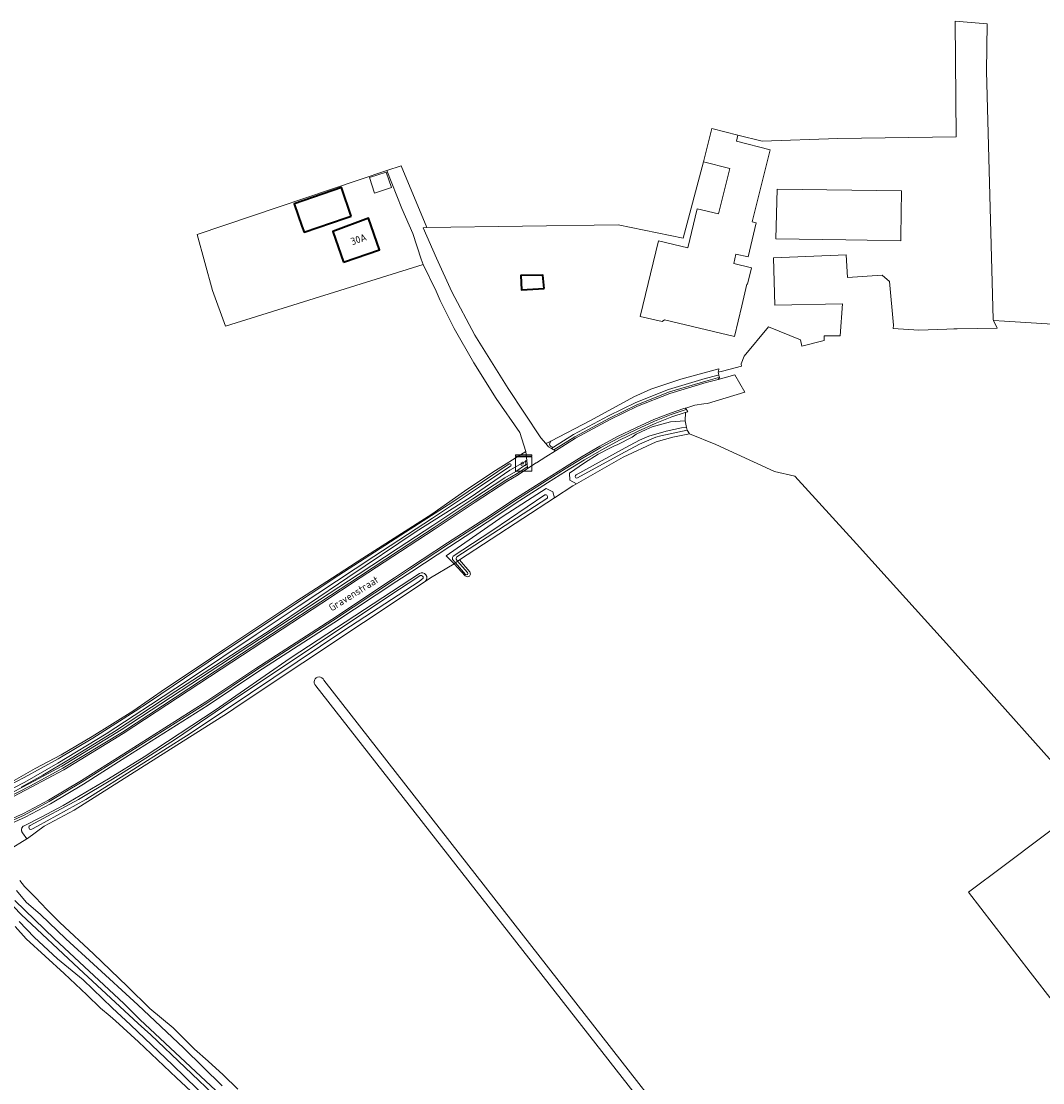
# Model space of a CAD drawing. Extents: x 199200 to 204075, y 460125 to 464703.
# Tile 143 of 174: x 203361 to 203610, y 462877 to 463136. Entities that reach past the tile are written whole.
import ezdxf
from ezdxf.enums import TextEntityAlignment as Align

# ---------------------------------------------------------------- set-up
doc = ezdxf.new("R2010")
doc.units = 0
doc.layers.get('0').update_dxf_attribs({"lineweight": 25})
for name, color, linetype, lineweight in [('B-WE-GR-GRAS-GV', 60, 'Continuous', 13), ('B-WE-KL-ET_KAST-S', 10, 'Continuous', 25), ('B-WE-OG-BEBOUWING-GV', 7, 'Continuous', 35), ('B-WE-OG-BEBOUWING-T18', 10, 'Continuous', 18), ('B-WE-OG-BEBOUWING_LUIFEL-GV', 7, 'Continuous', 18), ('B-WE-OG-TERREIN_CULTUURSCHEIDING-GV', 7, 'Continuous', 18), ('B-WE-OG-TERREIN_ERF-GV', 7, 'Continuous', 18), ('B-WE-OG-TOPOGRAFIE-T18', 10, 'Continuous', 18), ('B-WE-OG-WATER-GV', 130, 'Continuous', 18), ('B-WE-OG-WATER_GREPPEL-GV', 160, 'Continuous', 18), ('B-WE-OG-WATER_SLOOT-GV', 120, 'Continuous', 18), ('B-WE-OG-WEG-GV', 7, 'Continuous', 18), ('B-WE-VH-VERHARDING_ASFALT-GV', 252, 'Continuous', 18), ('B-WE-VH-VERHARDING_BETONSTRAATSTEEN-GV', 252, 'Continuous', 18), ('B-WE-VH-VERHARDING_GRASBETONSTEEN-GV', 70, 'Continuous', 18), ('B-WE-VH-VERHARDING_STRAATBAKSTEEN-GV', 252, 'Continuous', 18)]:
    doc.layers.add(name, color=color, linetype=linetype, lineweight=lineweight)
doc.styles.add('NLCS-ISO', font='NLCS-ISO.ttf')
doc.styles.add('NLCS-ISO-M1000-T18', font='NLCS-ISO.ttf', dxfattribs={"height": 1.8})

# ---------------------------------------------------------------- blocks, each defined once
blk = doc.blocks.new('SKL-ET_KAST_ELEKTRA-SO')
at = {"color": 0, "linetype": 'ByBlock', "lineweight": 18}
for points in [[(-2, 2), (2, 2), (2, 1.68), (-2, 1.68)], [(-2, 1.52), (2, 1.52), (2, -2), (-2, -2)]]:
    blk.add_lwpolyline(points, close=True, dxfattribs=at)
at = {"color": 0, "linetype": 'ByBlock', "lineweight": 18, "style": 'NLCS-ISO'}
blk.add_text('et', height=1.5, dxfattribs=at).set_placement((0, 0), align=Align.MIDDLE_CENTER)

msp = doc.modelspace()

# ---------------------------------------------------------------- linework, layer by layer
at = {"layer": 'B-WE-GR-GRAS-GV', "flags": 128}
for points in [[(203358.823, 462950.63), (203363.993, 462953.514), (203370.332, 462956.827), (203377.872, 462961.337), (203387.751, 462967.506), (203395.715, 462972.989), (203403.673, 462978.344), (203410.184, 462982.705), (203427.479, 462994.252), (203436.388, 463000), (203443.805, 463004.785), (203452.313, 463010.277), (203460.651, 463015.552), (203468.588, 463021.132), (203475.495, 463025.796), (203483.568, 463030.827), (203482.099, 463035.426), (203476.279, 463043.724), (203470.859, 463052.421), (203466.095, 463060.77), (203462.677, 463067.657), (203461.715, 463069.871), (203458.506, 463076.429), (203410.323, 463061.376), (203407.148, 463070.107), (203403.448, 463083.725), (203449.64, 463099.312), (203453.147, 463100.496), (203459.432, 463085.456), (203506.06, 463086.115), (203521.842, 463082.826), (203526.81, 463101.46), (203528.84, 463109.58), (203535.23, 463107.98), (203541.144, 463106.499), (203559.548, 463107.149), (203588.387, 463107.546), (203588.123, 463135.724), (203595.928, 463135.063), (203595.796, 463123.553), (203597.407, 463062.972), (203597.509, 463062.76), (203600.211, 463062.589), (203613.203, 463061.768)], [(203620.538, 462945.28), (203587.513, 462982.363), (203571.608, 463000), (203564.15, 463008.271), (203549.115, 463024.788), (203544.167, 463025.944), (203529.827, 463032.558), (203523.399, 463035.092), (203519.397, 463034.337), (203515.296, 463033.146), (203507.226, 463029.442), (203495.904, 463022.925), (203495.028, 463022.421), (203490.51, 463019.486), (203467.337, 463004.434), (203469.918, 463001.498), (203470.074, 463000.907), (203469.843, 463000.446), (203469.352, 463000.289), (203468.779, 463000.523), (203466.101, 463003.445), (203460.319, 463000.003), (203458.97, 462999.106), (203414.181, 462969.326), (203410.611, 462966.887), (203409.971, 462966.481), (203398.482, 462959.195), (203373.479, 462943.32), (203366.154, 462939.487), (203362.138, 462936.469), (203361.927, 462936.339), (203357.467, 462933.59)], [(203588.077, 462774.466), (203432.361, 462973.685)], [(203434.306, 462975.049), (203589.826, 462775.739)], [(203624.244, 462880.9), (203606.4, 462903.846), (203591.4, 462923.395), (203600.109, 462929.869), (203618.445, 462943.702)], [(203360.26, 462926.217), (203361.348, 462924.733), (203364.017, 462922.065), (203366.801, 462919.103), (203369.993, 462915.965), (203378.206, 462908.334), (203386.468, 462900.349), (203391.902, 462895.04), (203397.583, 462890.264), (203402.8, 462885.123), (203406.127, 462882.139), (203409.759, 462878.823), (203413.352, 462875.348)], [(203413.352, 462875.348), (203409.759, 462878.823), (203406.127, 462882.139), (203402.8, 462885.123), (203397.583, 462890.264), (203391.902, 462895.04), (203386.468, 462900.349), (203378.206, 462908.334), (203369.993, 462915.965), (203366.801, 462919.103), (203364.017, 462922.065), (203361.348, 462924.733), (203360.26, 462926.217)], [(203359.423, 462923.791), (203361.796, 462920.943), (203365.249, 462917.922), (203371.487, 462911.972), (203378.195, 462905.778), (203388.997, 462895.865), (203400.22, 462885.327), (203409.517, 462876.116)], [(203406.488, 462872.472), (203397.52, 462881.158), (203387.194, 462890.987), (203382.734, 462895.137), (203375.639, 462901.986), (203369.428, 462907.072), (203363.74, 462912.424), (203360.063, 462916.19)], [(203359.087, 462915.017), (203361.759, 462912.014), (203371.037, 462903.521), (203376.539, 462898.305), (203379.856, 462895.098), (203382.254, 462893.122), (203383.563, 462892.034), (203389.131, 462886.879), (203398.446, 462878.083), (203406.502, 462870.522)], [(203406.502, 462870.522), (203398.446, 462878.083), (203389.131, 462886.879), (203383.563, 462892.034), (203382.254, 462893.122), (203379.856, 462895.098), (203376.539, 462898.305), (203371.037, 462903.521), (203361.759, 462912.014), (203359.087, 462915.017)]]:
    msp.add_lwpolyline(points, dxfattribs=at)
at = {"layer": 'B-WE-GR-GRAS-GV'}
msp.add_lwpolyline([(203432.361, 462973.685, -1.2937101), (203434.306, 462975.049)], format="xyb", dxfattribs=at)
at = {"layer": 'B-WE-OG-BEBOUWING-GV', "flags": 128}
for points in [[(203441, 463088.196), (203438.603, 463095.184), (203427.106, 463091.241), (203428.984, 463085.765), (203429.503, 463084.253), (203439.538, 463087.695)], [(203439.1, 463076.94), (203447.9, 463079.97), (203445.231, 463087.729), (203436.5, 463084.479)], [(203488.03, 463070.552), (203487.658, 463073.813), (203482.338, 463073.756), (203482.509, 463070.233)]]:
    msp.add_lwpolyline(points, close=True, dxfattribs=at)
at = {"layer": 'B-WE-OG-BEBOUWING_LUIFEL-GV', "flags": 128}
msp.add_lwpolyline([(203450.787, 463095.154), (203449.525, 463098.956), (203445.439, 463097.6), (203446.702, 463093.797)], close=True, dxfattribs=at)
at = {"layer": 'B-WE-OG-TERREIN_CULTUURSCHEIDING-GV', "flags": 128}
for points in [[(203458.97, 462999.106), (203460.319, 463000.003), (203466.101, 463003.445), (203464.121, 463005.388), (203478.047, 463015.014), (203488.496, 463021.808), (203490.092, 463020.957), (203490.51, 463019.486), (203495.028, 463022.421), (203495.904, 463022.925), (203494.294, 463023.863), (203494.2, 463025.558), (203497.803, 463028.088), (203501.181, 463030.152), (203504.186, 463031.688), (203505.297, 463032.28), (203505.814, 463032.46), (203509.464, 463034.295), (203510.43, 463035.037), (203512.845, 463036.214), (203514.357, 463036.791), (203518.765, 463038.071), (203522.36, 463038.26), (203522.427, 463040.335), (203522.339, 463040.308), (203519.135, 463039.242), (203515.093, 463037.676), (203510.76, 463035.67), (203506.354, 463033.569), (203502.074, 463031.245), (203497.803, 463028.753)], [(203489.612, 463033.338), (203489.002, 463033.022), (203488.438, 463032.73)], [(203488.438, 463032.73), (203489.081, 463031.982), (203489.805, 463031.562), (203490.276, 463031.86)], [(203356.685, 462946.789), (203362.568, 462949.836), (203370.45, 462954.089), (203384.91, 462962.919), (203413.915, 462981.955), (203433.272, 462994.662), (203442.645, 463000.835), (203452.435, 463007.283), (203460.877, 463012.775), (203470.639, 463019.268), (203478.386, 463024.361), (203481.133, 463025.968), (203483.42, 463027.523), (203483.861, 463027.802), (203483.782, 463028.614), (203479.601, 463026.257), (203469.975, 463019.611), (203456.776, 463011.309), (203440.145, 463000.063), (203421.455, 462987.419), (203398.255, 462972.345), (203383.324, 462962.545), (203372.058, 462955.656), (203365.813, 462951.913), (203360.555, 462949)], [(203497.803, 463028.753), (203493.457, 463026.101), (203488.837, 463023.168), (203482.081, 463018.856), (203474.127, 463013.566), (203464.993, 463007.684), (203455.73, 463001.588), (203452.07, 462999.166), (203436.792, 462989.053), (203418.267, 462977.079), (203406.097, 462968.958), (203386.092, 462956.271), (203375.771, 462949.728), (203367.679, 462944.935), (203361.546, 462941.616), (203358.327, 462940.172)], [(203357.467, 462933.59), (203361.927, 462936.339), (203360.921, 462937.799), (203360.879, 462937.854), (203360.84, 462937.912), (203360.805, 462937.972), (203360.773, 462938.034), (203360.745, 462938.098), (203360.721, 462938.163), (203360.7, 462938.229), (203360.683, 462938.297), (203360.67, 462938.365), (203360.661, 462938.434), (203360.656, 462938.504), (203360.655, 462938.573), (203360.658, 462938.643), (203360.666, 462938.712), (203360.677, 462938.781), (203360.691, 462938.849), (203360.71, 462938.916), (203360.733, 462938.982), (203360.759, 462939.046), (203360.789, 462939.109), (203360.823, 462939.17), (203360.86, 462939.229), (203360.9, 462939.286), (203360.944, 462939.34), (203360.99, 462939.392), (203361.04, 462939.44), (203361.092, 462939.487), (203361.096, 462939.489), (203365.476, 462941.626), (203370.773, 462944.472), (203381.851, 462951.039), (203390.544, 462956.395), (203407.862, 462967.718), (203426.141, 462980.404), (203457.593, 463001.055)]]:
    msp.add_lwpolyline(points, dxfattribs=at)
at = {"layer": 'B-WE-OG-TERREIN_CULTUURSCHEIDING-GV'}
for points in [[(203490.276, 463031.86, -0.7304149), (203489.612, 463033.338)], [(203457.593, 463001.055, -0.9478826), (203458.97, 462999.106)]]:
    msp.add_lwpolyline(points, format="xyb", dxfattribs=at)
at = {"layer": 'B-WE-OG-TERREIN_ERF-GV', "flags": 128}
for points in [[(203530.433, 463050.119), (203531.493, 463050.417), (203536.072, 463051.628), (203536.027, 463052.105), (203536.016, 463052.223), (203536.751, 463054.028), (203542.675, 463061.222), (203550.487, 463058.08), (203550.769, 463056.476), (203556.273, 463057.87), (203556.213, 463059.018), (203560.143, 463059.011), (203560.666, 463066.848), (203544.247, 463066.472), (203543.889, 463078.047), (203561.583, 463078.756), (203561.923, 463073.228), (203570.338, 463073.845), (203572.125, 463072.246), (203573.169, 463061.649), (203573.029, 463060.778), (203579.288, 463060.401), (203586.098, 463060.604), (203587.827, 463060.69), (203588.62, 463060.702), (203598.426, 463060.853), (203597.509, 463062.76), (203597.407, 463062.972), (203595.796, 463123.553), (203595.928, 463135.063), (203588.123, 463135.724), (203588.387, 463107.546), (203559.548, 463107.149), (203541.144, 463106.499), (203535.23, 463107.98), (203534.84, 463106.45), (203543.09, 463104.39), (203538.701, 463086.813), (203539.704, 463086.574), (203537.719, 463078.258), (203534.745, 463078.968), (203534.185, 463076.624), (203538.544, 463075.584), (203537.593, 463071.599), (203537.43, 463071.638), (203536.168, 463066.351), (203534.369, 463058.817), (203517.339, 463062.882), (203516.739, 463062.471), (203511.43, 463063.739), (203515.835, 463082.189), (203523.004, 463080.478), (203525.281, 463090.017), (203530.51, 463088.769), (203533.28, 463099.84), (203526.81, 463101.46), (203521.842, 463082.826), (203506.06, 463086.115), (203459.432, 463085.456), (203458.494, 463085.367), (203461.773, 463077.946), (203465.503, 463069.733), (203471.083, 463059.156), (203479.202, 463046.214), (203487.189, 463034.182), (203488.438, 463032.73), (203489.002, 463033.022), (203489.612, 463033.338), (203499.301, 463038.357), (203509.879, 463044.124), (203513.969, 463046.002), (203521.316, 463048.462), (203530.589, 463050.938), (203530.555, 463050.773), (203530.492, 463050.447)], [(203458.506, 463076.429), (203458.073, 463077.732), (203455.989, 463083.997), (203453.318, 463090.082), (203449.64, 463099.312), (203403.448, 463083.725), (203407.148, 463070.107), (203410.323, 463061.376)], [(203441, 463088.196), (203439.538, 463087.695), (203429.503, 463084.253), (203428.984, 463085.765), (203427.106, 463091.241), (203438.603, 463095.184)], [(203561.501, 463082.41), (203544.488, 463082.657), (203544.783, 463094.743), (203575.069, 463094.338), (203574.912, 463083.289), (203574.897, 463082.215), (203566.72, 463082.334)], [(203439.1, 463076.94), (203436.5, 463084.479), (203445.231, 463087.729), (203447.9, 463079.97)], [(203482.338, 463073.756), (203487.658, 463073.813), (203488.03, 463070.552), (203482.509, 463070.233)]]:
    msp.add_lwpolyline(points, close=True, dxfattribs=at)
at = {"layer": 'B-WE-OG-WATER-GV', "flags": 128}
for points in [[(203522.684, 463036.658), (203521.512, 463036.564), (203517.763, 463035.766), (203513.485, 463034.516), (203511.215, 463033.547), (203507.724, 463031.701), (203495.796, 463025.084)], [(203496.167, 463024.357), (203506.658, 463030.192), (203511.274, 463032.636), (203515.213, 463034.3), (203516.409, 463034.627), (203522.816, 463036.008)], [(203522.816, 463036.008), (203522.684, 463036.658)]]:
    msp.add_lwpolyline(points, dxfattribs=at)
at = {"layer": 'B-WE-OG-WATER-GV'}
msp.add_lwpolyline([(203495.796, 463025.084, 1.0186739), (203496.167, 463024.357)], format="xyb", dxfattribs=at)
at = {"layer": 'B-WE-OG-WATER_GREPPEL-GV', "flags": 128}
for points in [[(203530.555, 463050.773), (203530.589, 463050.938), (203521.316, 463048.462), (203513.969, 463046.002), (203509.879, 463044.124), (203499.301, 463038.357), (203489.612, 463033.338)], [(203490.276, 463031.86), (203495.154, 463034.946), (203503.658, 463039.479), (203510.334, 463042.757), (203518.331, 463045.91), (203527.215, 463048.579), (203530.114, 463049.351), (203530.579, 463049.475), (203530.433, 463050.119), (203530.492, 463050.447), (203530.555, 463050.773)], [(203488.155, 463020.235), (203475.259, 463011.496), (203465.823, 463005.327)], [(203466.72, 463005.138), (203488.673, 463019.384)], [(203465.7, 463004.519), (203466.405, 463003.689), (203466.915, 463004.096)], [(203466.915, 463004.096), (203466.405, 463003.689)], [(203466.915, 463004.096), (203466.706, 463004.337)], [(203469.356, 463001.283), (203466.915, 463004.096)], [(203466.405, 463003.689), (203468.86, 463000.799)], [(203363.127, 462938.705), (203364.545, 462939.418), (203376.283, 462945.985), (203388.908, 462953.932), (203401.73, 462962.075), (203416.466, 462971.885), (203439.209, 462987.178), (203457.537, 462999.09), (203458.523, 462999.951)], [(203457.801, 463000.554), (203456.951, 463000), (203450.622, 462995.87), (203409.881, 462968.624), (203398.205, 462960.705), (203388.909, 462954.77)], [(203432.361, 462973.685), (203588.077, 462774.466)], [(203589.826, 462775.739), (203434.306, 462975.049)], [(203388.909, 462954.77), (203382.811, 462950.898), (203374.542, 462945.977), (203362.753, 462939.588)]]:
    msp.add_lwpolyline(points, dxfattribs=at)
at = {"layer": 'B-WE-OG-WATER_GREPPEL-GV'}
for points in [[(203489.612, 463033.338, 0.7304149), (203490.276, 463031.86)], [(203488.673, 463019.384, 0.8543539), (203488.155, 463020.235)], [(203465.823, 463005.327, 0.2413948), (203465.7, 463004.519)], [(203466.706, 463004.337, -0.3670835), (203466.72, 463005.138)], [(203458.523, 462999.951, 0.5294713), (203457.801, 463000.554)], [(203468.86, 463000.799, 0.7917833), (203469.356, 463001.283)], [(203434.306, 462975.049, 1.2937101), (203432.361, 462973.685)], [(203362.753, 462939.588, 1.0583274), (203363.127, 462938.705)]]:
    msp.add_lwpolyline(points, format="xyb", dxfattribs=at)
at = {"layer": 'B-WE-OG-WATER_SLOOT-GV', "flags": 128}
for points in [[(203522.684, 463036.658), (203522.36, 463038.26), (203518.765, 463038.071), (203514.357, 463036.791), (203512.845, 463036.214), (203510.43, 463035.037), (203509.464, 463034.295), (203505.814, 463032.46), (203505.297, 463032.28), (203504.186, 463031.688), (203501.181, 463030.152), (203497.803, 463028.088), (203494.2, 463025.558), (203494.294, 463023.863), (203495.904, 463022.925), (203507.226, 463029.442), (203515.296, 463033.146), (203519.397, 463034.337), (203523.399, 463035.092), (203522.816, 463036.008)], [(203495.796, 463025.084), (203507.724, 463031.701), (203511.215, 463033.547), (203513.485, 463034.516), (203517.763, 463035.766), (203521.512, 463036.564), (203522.684, 463036.658)], [(203522.816, 463036.008), (203516.409, 463034.627), (203515.213, 463034.3), (203511.274, 463032.636), (203506.658, 463030.192), (203496.167, 463024.357)], [(203360.555, 462949), (203365.813, 462951.913), (203372.058, 462955.656), (203383.324, 462962.545), (203398.255, 462972.345), (203421.455, 462987.419), (203440.145, 463000.063), (203456.776, 463011.309), (203469.975, 463019.611), (203479.601, 463026.257), (203483.782, 463028.614), (203483.568, 463030.827), (203475.495, 463025.796), (203468.588, 463021.132), (203460.651, 463015.552), (203452.313, 463010.277), (203443.805, 463004.785), (203436.388, 463000), (203427.479, 462994.252), (203410.184, 462982.705), (203403.673, 462978.344), (203395.715, 462972.989), (203387.751, 462967.506), (203377.872, 462961.337), (203370.332, 462956.827), (203363.993, 462953.514), (203358.823, 462950.63)], [(203355.725, 462948.408), (203361.29, 462951.331), (203369.61, 462955.85), (203378.049, 462960.896), (203388.334, 462967.52), (203391.794, 462969.814), (203406.137, 462979.465), (203423.962, 462991.39), (203437.968, 463000.673), (203454.249, 463011.129), (203465.76, 463018.547), (203476.705, 463025.976), (203479.483, 463027.782)], [(203479.483, 463027.782), (203476.705, 463025.976), (203465.76, 463018.547), (203454.249, 463011.129), (203437.968, 463000.673), (203423.962, 462991.39), (203406.137, 462979.465), (203391.794, 462969.814), (203388.334, 462967.52), (203378.049, 462960.896), (203369.61, 462955.85), (203361.29, 462951.331), (203355.725, 462948.408)], [(203479.884, 463027.342), (203472.507, 463022.32), (203460.809, 463014.526), (203446.485, 463005.232), (203428.271, 462993.198), (203417.828, 462986.184), (203401.361, 462975.16), (203392.08, 462969.069), (203388.121, 462966.427), (203381.237, 462961.989), (203369.502, 462954.804), (203361.432, 462950.219), (203355.894, 462947.376)], [(203355.894, 462947.376), (203361.432, 462950.219), (203369.502, 462954.804), (203381.237, 462961.989), (203388.121, 462966.427), (203392.08, 462969.069), (203401.361, 462975.16), (203417.828, 462986.184), (203428.271, 462993.198), (203446.485, 463005.232), (203460.809, 463014.526), (203472.507, 463022.32), (203479.884, 463027.342)], [(203466.706, 463004.337), (203466.915, 463004.096), (203467.337, 463004.434), (203490.51, 463019.486), (203490.092, 463020.957), (203488.496, 463021.808), (203478.047, 463015.014), (203464.121, 463005.388), (203466.101, 463003.445), (203466.405, 463003.689)], [(203465.823, 463005.327), (203475.259, 463011.496), (203488.155, 463020.235)], [(203488.673, 463019.384), (203466.72, 463005.138)], [(203466.405, 463003.689), (203465.7, 463004.519)], [(203468.86, 463000.799), (203466.405, 463003.689), (203466.101, 463003.445), (203468.779, 463000.523), (203469.352, 463000.289), (203469.843, 463000.446), (203470.074, 463000.907), (203469.918, 463001.498), (203467.337, 463004.434)], [(203467.337, 463004.434), (203466.915, 463004.096)], [(203466.915, 463004.096), (203469.356, 463001.283)], [(203457.593, 463001.055), (203426.141, 462980.404), (203407.862, 462967.718), (203390.544, 462956.395), (203381.851, 462951.039), (203370.773, 462944.472), (203365.476, 462941.626), (203361.096, 462939.489), (203361.092, 462939.487), (203361.04, 462939.44), (203360.99, 462939.392), (203360.944, 462939.34), (203360.9, 462939.286), (203360.86, 462939.229), (203360.823, 462939.17), (203360.789, 462939.109), (203360.759, 462939.046), (203360.733, 462938.982), (203360.71, 462938.916), (203360.691, 462938.849), (203360.677, 462938.781), (203360.666, 462938.712), (203360.658, 462938.643), (203360.655, 462938.573), (203360.656, 462938.504), (203360.661, 462938.434), (203360.67, 462938.365), (203360.683, 462938.297), (203360.7, 462938.229), (203360.721, 462938.163), (203360.745, 462938.098), (203360.773, 462938.034), (203360.805, 462937.972), (203360.84, 462937.912), (203360.879, 462937.854), (203360.921, 462937.799), (203361.927, 462936.339), (203362.138, 462936.469), (203366.154, 462939.487), (203373.479, 462943.32), (203398.482, 462959.195), (203409.971, 462966.481), (203410.611, 462966.887), (203414.181, 462969.326), (203458.97, 462999.106)], [(203362.753, 462939.588), (203374.542, 462945.977), (203382.811, 462950.898), (203388.909, 462954.77), (203398.205, 462960.705), (203409.881, 462968.624), (203450.622, 462995.87), (203456.951, 463000), (203457.801, 463000.554)], [(203458.523, 462999.951), (203457.537, 462999.09), (203439.209, 462987.178), (203416.466, 462971.885), (203401.73, 462962.075), (203388.908, 462953.932), (203376.283, 462945.985), (203364.545, 462939.418), (203363.127, 462938.705)], [(203517.535, 462730.245), (203502.764, 462750.499), (203487.809, 462770.627), (203465.524, 462800.767), (203455.199, 462814.798), (203441.456, 462833.494), (203424.534, 462856.427), (203422.206, 462859.438), (203419.655, 462862.324), (203408.884, 462872.624), (203392.119, 462888.557), (203389.068, 462891.354), (203374.654, 462904.778), (203360.594, 462917.929), (203356.992, 462921.667)], [(203356.992, 462921.667), (203360.594, 462917.929), (203374.654, 462904.778), (203389.068, 462891.354), (203392.119, 462888.557), (203408.884, 462872.624), (203419.655, 462862.324), (203422.206, 462859.438), (203424.534, 462856.427), (203441.456, 462833.494), (203455.199, 462814.798), (203465.524, 462800.767), (203487.809, 462770.627), (203502.764, 462750.499), (203517.535, 462730.245), (203528.033, 462715.215), (203533.659, 462706.485), (203540.165, 462695.073)], [(203359.049, 462921.373), (203368.657, 462912.026), (203385.572, 462896.188), (203389.516, 462892.326), (203407.977, 462875.027), (203418.696, 462865.016), (203419.981, 462863.833), (203421.365, 462862.25), (203426.17, 462856.304), (203440.973, 462836.078), (203456.282, 462814.989), (203470.965, 462795.255), (203478.31, 462785.493), (203488.449, 462771.551), (203501.71, 462753.494), (203519.683, 462728.935), (203528.778, 462715.915), (203532.981, 462709.737), (203541.143, 462695.73)], [(203541.143, 462695.73), (203532.981, 462709.737), (203528.778, 462715.915), (203519.683, 462728.935), (203501.71, 462753.494), (203488.449, 462771.551), (203478.31, 462785.493), (203470.965, 462795.255), (203456.282, 462814.989), (203440.973, 462836.078), (203426.17, 462856.304), (203421.365, 462862.25), (203419.981, 462863.833), (203418.696, 462865.016), (203407.977, 462875.027), (203389.516, 462892.326), (203385.572, 462896.188), (203368.657, 462912.026), (203359.049, 462921.373)], [(203409.517, 462876.116), (203400.22, 462885.327), (203388.997, 462895.865), (203378.195, 462905.778), (203371.487, 462911.972), (203365.249, 462917.922), (203361.796, 462920.943), (203359.423, 462923.791)], [(203360.063, 462916.19), (203363.74, 462912.424), (203369.428, 462907.072), (203375.639, 462901.986), (203382.734, 462895.137), (203387.194, 462890.987), (203397.52, 462881.158), (203406.488, 462872.472)]]:
    msp.add_lwpolyline(points, dxfattribs=at)
at = {"layer": 'B-WE-OG-WATER_SLOOT-GV'}
for points in [[(203479.483, 463027.782, -0.8783527), (203479.884, 463027.342)], [(203479.884, 463027.342, 0.8783527), (203479.483, 463027.782)], [(203496.167, 463024.357, -1.0186739), (203495.796, 463025.084)], [(203488.155, 463020.235, -0.8543539), (203488.673, 463019.384)], [(203465.7, 463004.519, -0.2413948), (203465.823, 463005.327)], [(203466.72, 463005.138, 0.3670835), (203466.706, 463004.337)], [(203458.97, 462999.106, 0.9478826), (203457.593, 463001.055)], [(203457.801, 463000.554, -0.5294713), (203458.523, 462999.951)], [(203469.356, 463001.283, -0.7917833), (203468.86, 463000.799)], [(203363.127, 462938.705, -1.0583274), (203362.753, 462939.588)]]:
    msp.add_lwpolyline(points, format="xyb", dxfattribs=at)
at = {"layer": 'B-WE-OG-WEG-GV', "flags": 128}
msp.add_lwpolyline([(203530.114, 463049.351), (203527.215, 463048.579), (203518.331, 463045.91), (203510.334, 463042.757), (203503.658, 463039.479), (203495.154, 463034.946), (203490.276, 463031.86), (203489.805, 463031.562), (203490.196, 463031.336), (203490.391, 463031.223), (203495.456, 463034.427), (203503.932, 463038.945), (203510.576, 463042.208), (203518.528, 463045.342), (203527.379, 463048.002), (203530.268, 463048.772), (203530.711, 463048.889), (203530.667, 463049.085), (203530.666, 463049.09), (203530.601, 463049.377), (203530.579, 463049.475)], close=True, dxfattribs=at)
for points in [[(203358.327, 462940.172), (203361.546, 462941.616), (203367.679, 462944.935), (203375.771, 462949.728), (203386.092, 462956.271), (203406.097, 462968.958), (203418.267, 462977.079), (203436.792, 462989.053), (203452.07, 462999.166), (203455.73, 463001.588), (203464.993, 463007.684), (203474.127, 463013.566), (203482.081, 463018.856), (203488.837, 463023.168), (203493.457, 463026.101), (203497.803, 463028.753), (203502.074, 463031.245), (203506.354, 463033.569), (203510.76, 463035.67), (203515.093, 463037.676), (203519.135, 463039.242), (203522.339, 463040.308), (203522.427, 463040.335), (203522.683, 463040.412), (203523.041, 463040.518), (203522.772, 463040.874), (203522.654, 463041.03), (203522.158, 463040.881), (203518.932, 463039.807), (203514.858, 463038.229), (203510.505, 463036.213), (203506.082, 463034.103), (203501.779, 463031.767), (203497.496, 463029.268), (203493.14, 463026.61), (203488.515, 463023.675), (203481.753, 463019.359), (203473.798, 463014.068), (203464.665, 463008.187), (203455.399, 463002.089), (203451.739, 462999.666), (203436.464, 462989.555), (203417.938, 462977.581), (203405.77, 462969.461), (203385.771, 462956.778), (203375.457, 462950.24), (203367.383, 462945.457), (203361.28, 462942.154), (203358.077, 462940.717)], [(203356.966, 462946.259), (203362.848, 462949.306), (203370.749, 462953.569), (203385.231, 462962.412), (203414.245, 462981.453), (203433.601, 462994.16), (203442.975, 463000.334), (203452.764, 463006.781), (203461.207, 463012.274), (203470.97, 463018.768), (203478.703, 463023.851), (203481.453, 463025.46), (203483.75, 463027.021), (203483.926, 463027.133), (203483.903, 463027.367), (203483.861, 463027.802), (203483.42, 463027.523), (203481.133, 463025.968), (203478.386, 463024.361), (203470.639, 463019.268), (203460.877, 463012.775), (203452.435, 463007.283), (203442.645, 463000.835), (203433.272, 462994.662), (203413.915, 462981.955), (203384.91, 462962.919), (203370.45, 462954.089), (203362.568, 462949.836), (203356.685, 462946.789)]]:
    msp.add_lwpolyline(points, dxfattribs=at)
at = {"layer": 'B-WE-VH-VERHARDING_ASFALT-GV', "flags": 128}
msp.add_lwpolyline([(203357.911, 462941.081), (203361.103, 462942.513), (203367.186, 462945.805), (203375.248, 462950.581), (203385.557, 462957.116), (203405.552, 462969.796), (203417.718, 462977.915), (203436.245, 462989.89), (203451.518, 463000), (203455.179, 463002.423), (203464.447, 463008.522), (203473.579, 463014.403), (203481.535, 463019.694), (203488.3, 463024.012), (203492.929, 463026.95), (203497.291, 463029.612), (203501.583, 463032.116), (203505.9, 463034.46), (203510.335, 463036.575), (203514.702, 463038.597), (203518.796, 463040.183), (203522.037, 463041.262), (203522.397, 463041.37), (203522.756, 463041.477), (203523.498, 463041.699), (203524.756, 463042.075), (203526.88, 463042.433), (203527.776, 463042.491), (203536.871, 463045.313), (203534.489, 463049.481), (203530.371, 463048.385), (203527.488, 463047.617), (203518.659, 463044.964), (203510.738, 463041.842), (203504.114, 463038.589), (203495.657, 463034.081), (203490.801, 463031.009), (203490.781, 463030.997), (203488.44, 463029.516), (203486.133, 463028.056), (203486.09, 463028.029), (203483.969, 463026.687), (203481.667, 463025.122), (203478.914, 463023.511), (203471.191, 463018.434), (203461.427, 463011.94), (203452.983, 463006.446), (203443.195, 463000), (203433.821, 462993.826), (203414.464, 462981.119), (203385.445, 462962.074), (203370.948, 462953.222), (203363.035, 462948.952), (203357.154, 462945.906)], dxfattribs=at)
at = {"layer": 'B-WE-VH-VERHARDING_BETONSTRAATSTEEN-GV', "flags": 128}
msp.add_lwpolyline([(203471.083, 463059.156), (203465.503, 463069.733), (203461.773, 463077.946), (203458.494, 463085.367), (203459.432, 463085.456), (203453.147, 463100.496), (203449.64, 463099.312), (203453.318, 463090.082), (203455.989, 463083.997), (203458.073, 463077.732), (203458.506, 463076.429), (203461.715, 463069.871), (203462.677, 463067.657), (203466.095, 463060.77), (203470.859, 463052.421), (203476.279, 463043.724), (203482.099, 463035.426), (203483.568, 463030.827), (203483.782, 463028.614), (203483.861, 463027.802), (203483.903, 463027.367), (203483.926, 463027.133), (203483.969, 463026.687), (203486.09, 463028.029), (203486.133, 463028.056), (203488.44, 463029.516), (203490.781, 463030.997), (203490.391, 463031.223), (203490.196, 463031.336), (203489.805, 463031.562), (203489.081, 463031.982), (203488.438, 463032.73), (203487.189, 463034.182), (203479.202, 463046.214)], close=True, dxfattribs=at)
at = {"layer": 'B-WE-VH-VERHARDING_GRASBETONSTEEN-GV', "flags": 128}
msp.add_lwpolyline([(203504.114, 463038.589), (203510.738, 463041.842), (203518.659, 463044.964), (203527.488, 463047.617), (203530.371, 463048.385), (203530.711, 463048.889), (203530.268, 463048.772), (203527.379, 463048.002), (203518.528, 463045.342), (203510.576, 463042.208), (203503.932, 463038.945), (203495.456, 463034.427), (203490.391, 463031.223), (203490.781, 463030.997), (203490.801, 463031.009), (203495.657, 463034.081)], close=True, dxfattribs=at)
msp.add_lwpolyline([(203357.154, 462945.906), (203363.035, 462948.952), (203370.948, 462953.222), (203385.445, 462962.074), (203414.464, 462981.119), (203433.821, 462993.826), (203443.195, 463000), (203452.983, 463006.446), (203461.427, 463011.94), (203471.191, 463018.434), (203478.914, 463023.511), (203481.667, 463025.122), (203483.969, 463026.687), (203483.926, 463027.133), (203483.75, 463027.021), (203481.453, 463025.46), (203478.703, 463023.851), (203470.97, 463018.768), (203461.207, 463012.274), (203452.764, 463006.781), (203442.975, 463000.334), (203433.601, 462994.16), (203414.245, 462981.453), (203385.231, 462962.412), (203370.749, 462953.569), (203362.848, 462949.306), (203356.966, 462946.259)], dxfattribs=at)
at = {"layer": 'B-WE-VH-VERHARDING_STRAATBAKSTEEN-GV', "flags": 128}
msp.add_lwpolyline([(203358.077, 462940.717), (203361.28, 462942.154), (203367.383, 462945.457), (203375.457, 462950.24), (203385.771, 462956.778), (203405.77, 462969.461), (203417.938, 462977.581), (203436.464, 462989.555), (203451.739, 462999.666), (203455.399, 463002.089), (203464.665, 463008.187), (203473.798, 463014.068), (203481.753, 463019.359), (203488.515, 463023.675), (203493.14, 463026.61), (203497.496, 463029.268), (203501.779, 463031.767), (203506.082, 463034.103), (203510.505, 463036.213), (203514.858, 463038.229), (203518.932, 463039.807), (203522.158, 463040.881), (203522.654, 463041.03), (203522.397, 463041.37), (203522.037, 463041.262), (203518.796, 463040.183), (203514.702, 463038.597), (203510.335, 463036.575), (203505.9, 463034.46), (203501.583, 463032.116), (203497.291, 463029.612), (203492.929, 463026.95), (203488.3, 463024.012), (203481.535, 463019.694), (203473.579, 463014.403), (203464.447, 463008.522), (203455.179, 463002.423), (203451.518, 463000), (203436.245, 462989.89), (203417.718, 462977.915), (203405.552, 462969.796), (203385.557, 462957.116), (203375.248, 462950.581), (203367.186, 462945.805), (203361.103, 462942.513), (203357.911, 462941.081)], dxfattribs=at)

# ---------------------------------------------------------------- block references
at = {"layer": 'B-WE-KL-ET_KAST-S'}
msp.add_blockref('SKL-ET_KAST_ELEKTRA-SO', (203483.041, 463028.002), dxfattribs=at)

# ---------------------------------------------------------------- texts
at = {"layer": 'B-WE-OG-BEBOUWING-T18', "style": 'NLCS-ISO-M1000-T18'}
msp.add_text('30A', height=1.8, rotation=19, dxfattribs=at).set_placement((203442.785, 463082.547), align=Align.MIDDLE)
at = {"layer": 'B-WE-OG-TOPOGRAFIE-T18', "style": 'NLCS-ISO-M1000-T18'}
msp.add_text('Gravenstraat', height=1.8, rotation=32.1, dxfattribs=at).set_placement((203441.58, 462996.181), align=Align.MIDDLE)

doc.saveas('drawing.dxf')
